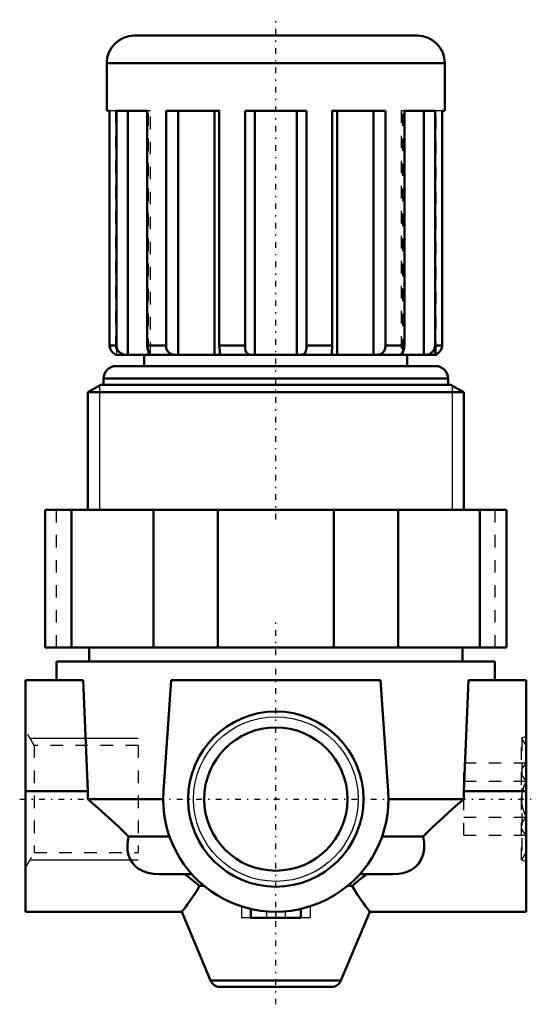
# Model space of a CAD drawing. Header units: millimetres. Extents: x -20.4 to 20.4, y -16.4 to 62.3.
import ezdxf

# ---------------------------------------------------------------- set-up
doc = ezdxf.new("R2010")
doc.units = ezdxf.units.MM
doc.linetypes.add('Center', pattern=[1.5, 0.45, -0.5, 0.05, -0.5])
doc.linetypes.add('Dashed', pattern=[2, 1, -1])
for name, color, linetype, lineweight in [('AM_4', 7, 'Continuous', 50), ('AM_5', 3, 'Continuous', 25), ('AM_7', 7, 'Center', 25), ('AM_9', 6, 'Dashed', 25), ('ConnectionPoints', 7, 'Continuous', 50)]:
    doc.layers.add(name, color=color, linetype=linetype, lineweight=lineweight)

msp = doc.modelspace()

# ---------------------------------------------------------------- linework, layer by layer
at = {"layer": 'AM_4'}
for p, q in [((-11.3, 61), (11.3, 61)), ((-13.5, 58.8), (-13.5, 55)), ((-13.5, 58.8), (13.5, 58.8)), ((13.5, 55), (13.5, 58.8)), ((-13.275, 55), (-13.5, 55)), ((-13.275, 36.25), (-13.275, 55)), ((-12.723, 55), (-12.723, 36.25)), ((-10.27, 55), (-12.723, 55)), ((-11.826, 35.502), (-11.826, 55)), ((-10.27, 36.25), (-10.27, 55)), ((-8.762, 55), (-8.762, 36.25)), ((-4.513, 55), (-8.762, 55)), ((-7.792, 35.502), (-7.792, 55)), ((-4.898, 35.502), (-4.898, 55)), ((-4.513, 36.25), (-4.513, 55)), ((-2.454, 55), (-2.454, 36.25)), ((2.454, 55), (-2.454, 55)), ((-1.671, 35.502), (-1.671, 55)), ((1.671, 35.502), (1.671, 55)), ((2.454, 36.25), (2.454, 55)), ((4.513, 55), (4.513, 36.25)), ((8.762, 55), (4.513, 55)), ((4.898, 35.502), (4.898, 55)), ((7.792, 35.502), (7.792, 55)), ((8.762, 36.25), (8.762, 55)), ((10.27, 55), (10.27, 36.25)), ((12.723, 55), (10.27, 55)), ((11.826, 35.502), (11.826, 55)), ((12.723, 36.25), (12.723, 55)), ((13.275, 55), (13.275, 36.25)), ((13.5, 55), (13.275, 55)), ((-13.275, 36.25), (-12.723, 36.25)), ((-10.27, 36.25), (-8.762, 36.25)), ((-4.513, 36.25), (-2.454, 36.25)), ((2.454, 36.25), (4.513, 36.25)), ((8.762, 36.25), (10.27, 36.25)), ((12.723, 36.25), (13.275, 36.25)), ((-12.8, 35.538), (-12.8, 35.502)), ((-12.8, 35.502), (-12.69, 35.502)), ((-12.75, 35.5), (12.75, 35.5)), ((-11.826, 35.502), (-10.155, 35.502)), ((-10.5, 35.5), (-10.5, 34.6)), ((-10.155, 35.502), (-10.155, 35.782)), ((-7.792, 35.502), (-4.898, 35.502)), ((-1.671, 35.502), (1.671, 35.502)), ((4.898, 35.502), (7.792, 35.502)), ((10.155, 35.502), (10.155, 35.787)), ((10.155, 35.502), (11.826, 35.502)), ((10.5, 34.6), (10.5, 35.5)), ((12.69, 35.502), (12.8, 35.502)), ((12.8, 35.502), (12.8, 35.538)), ((-12.75, 34.6), (12.75, 34.6)), ((-13.961, 33.1), (-15, 32.5)), ((-13.961, 33.1), (13.961, 33.1)), ((-13.75, 33.6), (-13.75, 33.1)), ((-13.75, 33.6), (13.75, 33.6)), ((13.75, 33.1), (13.75, 33.6)), ((15, 32.5), (13.961, 33.1)), ((-15, 32.5), (-15, 23.1)), ((-15, 32.5), (15, 32.5)), ((15, 23.1), (15, 32.5)), ((-18.428, 23.1), (-18.428, 12.1)), ((18.428, 23.1), (-18.428, 23.1)), ((-16.302, 23.1), (-16.302, 12.1)), ((-9.759, 23.1), (-9.759, 12.1)), ((-4.627, 23.1), (-4.627, 12.1)), ((4.627, 23.1), (4.627, 12.1)), ((9.759, 23.1), (9.759, 12.1)), ((16.302, 23.1), (16.302, 12.1)), ((18.428, 23.1), (18.428, 12.1)), ((18.428, 12.1), (-18.428, 12.1)), ((-14.9, 12.1), (-14.9, 11)), ((14.9, 11), (14.9, 12.1)), ((-17.5, 11), (-17.5, 9.5)), ((-17.5, 11), (17.5, 11)), ((17.5, 9.5), (17.5, 11)), ((-20, -9), (-20, 9.5)), ((-20, 9.5), (-15.375, 9.5)), ((-15.375, 9.5), (-15.021, 0.628)), ((-8.978, 0.628), (-8.358, 9.5)), ((-8.358, 9.5), (8.358, 9.5)), ((8.358, 9.5), (8.978, 0.628)), ((15.021, 0.628), (15.375, 9.5)), ((15.375, 9.5), (20, 9.5)), ((20, -9), (20, 9.5)), ((-20, 0.628), (-15.021, 0.628)), ((-15.021, 0.628), (-15.008, 0)), ((15.008, 0), (15.021, 0.628)), ((15.021, 0.628), (20, 0.628)), ((-15.008, 0), (-9, 0)), ((9, 0), (15.008, 0)), ((-11.758, -3), (-8.485, -3)), ((8.485, -3), (11.758, -3)), ((-9.341, -6), (-6.708, -6)), ((6.708, -6), (9.341, -6)), ((-6.088, -6.946), (-5.723, -6.946)), ((5.723, -6.946), (6.088, -6.946)), ((-20, -9), (-7.497, -9)), ((-7.501, -8.998), (-5.205, -14.508)), ((-2, -9.5), (-2, -8.775)), ((2, -8.775), (2, -9.5)), ((5.205, -14.508), (7.501, -8.998)), ((7.497, -9), (20, -9)), ((2, -9.5), (-2, -9.5)), ((-5.205, -14.508), (5.205, -14.508)), ((-4.467, -15), (4.467, -15))]:
    msp.add_line(p, q, dxfattribs=at)
for points in [[(-13.275, 36.25), (-13.234, 36.003), (-13.118, 35.784), (-12.988, 35.648), (-12.853, 35.559), (-12.753, 35.519), (-12.693, 35.504), (-12.685, 35.502)], [(-11.826, 35.502), (-11.948, 35.505), (-12.126, 35.528), (-12.322, 35.593), (-12.483, 35.699), (-12.607, 35.842), (-12.694, 36.037), (-12.723, 36.25)], [(-10.27, 36.25), (-10.238, 36.003), (-10.156, 35.784), (-10.078, 35.648), (-10.022, 35.559), (-10.01, 35.528)], [(-7.792, 35.502), (-7.996, 35.505), (-8.223, 35.528), (-8.43, 35.593), (-8.578, 35.698), (-8.679, 35.842), (-8.742, 36.037), (-8.762, 36.25)], [(-4.513, 36.25), (-4.499, 36.003), (-4.472, 35.784), (-4.466, 35.693)], [(-1.671, 35.502), (-1.901, 35.505), (-2.116, 35.528), (-2.279, 35.593), (-2.374, 35.699), (-2.424, 35.842), (-2.448, 36.037), (-2.454, 36.25)], [(2.454, 36.25), (2.446, 36.003), (2.409, 35.784), (2.339, 35.648), (2.217, 35.559), (2.064, 35.519), (1.874, 35.504), (1.671, 35.502)], [(4.466, 35.69), (4.466, 35.699), (4.479, 35.842), (4.502, 36.037), (4.513, 36.25)], [(8.762, 36.25), (8.735, 36.003), (8.646, 35.784), (8.519, 35.648), (8.346, 35.559), (8.164, 35.519), (7.969, 35.504), (7.792, 35.502)], [(10.01, 35.528), (10.01, 35.528), (10.043, 35.593), (10.11, 35.698), (10.183, 35.842), (10.246, 36.037), (10.27, 36.25)], [(12.723, 36.25), (12.684, 36.003), (12.565, 35.784), (12.417, 35.648), (12.239, 35.559), (12.076, 35.519), (11.93, 35.504), (11.826, 35.502)], [(12.685, 35.502), (12.698, 35.505), (12.78, 35.528), (12.913, 35.593), (13.044, 35.699), (13.158, 35.842), (13.245, 36.037), (13.275, 36.25)], [(-10.01, 35.528), (-10.012, 35.519), (-10.056, 35.504), (-10.155, 35.502)], [(-4.466, 35.693), (-4.468, 35.648), (-4.506, 35.559), (-4.589, 35.519), (-4.724, 35.504), (-4.898, 35.502)], [(4.898, 35.502), (4.703, 35.505), (4.558, 35.528), (4.483, 35.593), (4.466, 35.69)], [(10.155, 35.502), (10.047, 35.505), (10.01, 35.528)], [(-15.008, 0), (-14.175, -0.725), (-13.352, -1.464), (-12.542, -2.224), (-11.758, -3)], [(11.758, -3), (12.524, -2.241), (13.325, -1.49), (14.157, -0.74), (15.008, 0)], [(-9.341, -6), (-9.348, -6), (-9.778, -5.977), (-10.209, -5.901), (-10.605, -5.768), (-10.972, -5.566), (-11.23, -5.356), (-11.448, -5.104), (-11.624, -4.812), (-11.751, -4.488), (-11.834, -4.099), (-11.855, -3.683), (-11.826, -3.344), (-11.758, -3)], [(11.758, -3), (11.843, -3.485), (11.847, -3.977), (11.766, -4.437), (11.59, -4.879), (11.395, -5.174), (11.139, -5.439), (10.837, -5.652), (10.477, -5.819), (10.133, -5.919), (9.765, -5.979), (9.341, -6)], [(-7.259, -6), (-6.643, -6.469), (-6.356, -6.707), (-6.088, -6.946)], [(6.088, -6.946), (6.351, -6.711), (6.636, -6.475), (7.259, -6)], [(-6.088, -6.946), (-6.345, -7.376), (-6.596, -7.762), (-6.835, -8.109), (-7.048, -8.405), (-7.195, -8.603), (-7.317, -8.763), (-7.411, -8.886), (-7.473, -8.965), (-7.499, -8.998), (-7.5, -9)], [(7.5, -9), (7.491, -8.988), (7.447, -8.932), (7.369, -8.831), (7.268, -8.699), (7.142, -8.532), (6.99, -8.325), (6.818, -8.085), (6.648, -7.84), (6.468, -7.569), (6.088, -6.946)]]:
    msp.add_lwpolyline(points, dxfattribs=at)
for radius in [7, 5.723]:
    msp.add_circle((0, 0), radius, dxfattribs=at)
for centre, radius, start, end in [((-11.3, 58.8), 2.2, 90, 180), ((11.3, 58.8), 2.2, 0, 90), ((-12.75, 36.25), 0.75, 266.17745, 270), ((12.75, 36.25), 0.75, 270, 273.82255), ((-12.75, 33.6), 1, 90, 180), ((12.75, 33.6), 1, 0, 90), ((0, 0), 9, 176, 4), ((-4.467, -14.2), 0.8, 202.62, 270), ((4.467, -14.2), 0.8, 270, 337.38)]:
    msp.add_arc(centre, radius, start, end, dxfattribs=at)
at = {"layer": 'AM_5'}
for p, q in [((-14.08, 33.031), (-14.08, 23.1)), ((14.08, 33.031), (14.08, 23.1)), ((-19.633, 4.864), (-11, 4.864)), ((-19.633, -4.864), (-11, -4.864))]:
    msp.add_line(p, q, dxfattribs=at)
msp.add_circle((0, 0), 6.579, dxfattribs=at)
at = {"layer": 'AM_7'}
for p, q in [((0, 22.35), (0, 62.275)), ((0, -16.4), (0, 14.4)), ((-20.45, 0), (-10.55, 0)), ((11.6, 0), (20.4, 0)), ((-9.45, 0), (9.45, 0))]:
    msp.add_line(p, q, dxfattribs=at)
at = {"layer": 'AM_9'}
for p, q in [((-12.723, 55), (-13.275, 55)), ((-12.8, 55), (-12.8, 35.538)), ((-12.69, 35.502), (-12.69, 55)), ((-12.685, 35.5), (-12.685, 55)), ((-10.01, 55), (-10.27, 55)), ((-10.155, 35.782), (-10.155, 55)), ((-10.01, 35.528), (-10.01, 55)), ((-4.466, 55), (-4.513, 55)), ((-4.466, 35.691), (-4.466, 55)), ((4.513, 55), (4.466, 55)), ((4.466, 55), (4.466, 35.691)), ((10.27, 55), (10.01, 55)), ((10.01, 55), (10.01, 35.528)), ((10.155, 35.787), (10.155, 55)), ((12.685, 55), (12.685, 35.5)), ((12.69, 35.502), (12.69, 55)), ((13.275, 55), (12.723, 55)), ((12.8, 35.538), (12.8, 55)), ((-10.155, 35.502), (-10.052, 35.505)), ((-10.011, 35.524), (-10.01, 35.528)), ((12.701, 35.506), (12.693, 35.504)), ((-17.5, 12.1), (-17.5, 23.1)), ((17.5, 23.1), (17.5, 12.1)), ((-19.297, 4.283), (-20, 5.5)), ((20, 5), (19.626, 4.864)), ((19.646, 4.864), (19.626, 4.864)), ((19.626, -4.864), (19.626, 4.864)), ((19.646, 4.864), (19.646, -4.864)), ((20, 4.25), (19.646, 4.864)), ((-11, 4.283), (-19.297, 4.283)), ((-19.297, 4.283), (-19.297, -4.283)), ((-11, 4.283), (-11, -4.283)), ((15, 2.887), (19.987, 2.887)), ((15, -2.887), (15, 2.887)), ((20, 2.9), (19.987, 2.887)), ((15, 1.443), (19.987, 1.443)), ((19.634, 0.414), (19.613, 0.26)), ((15, -1.443), (19.987, -1.443)), ((15, -2.887), (19.987, -2.887)), ((19.987, -2.887), (20, -2.9)), ((-20, -5.5), (-19.297, -4.283)), ((-19.297, -4.283), (-11, -4.283)), ((19.646, -4.864), (20, -4.25)), ((19.626, -4.864), (19.646, -4.864)), ((19.626, -4.864), (20, -5)), ((-2.75, -8.57), (-2.75, -9.5)), ((2.75, -8.57), (2.75, -9.5)), ((-0.75, -8.969), (-0.75, -9.5)), ((0, -9), (0, -9.5)), ((0.75, -8.969), (0.75, -9.5)), ((-2, -9.5), (-2.75, -9.5)), ((2.75, -9.5), (2, -9.5))]:
    msp.add_line(p, q, dxfattribs=at)
for points in [[(19.987, 2.887), (19.738, 2.586), (19.653, 2.424), (19.643, 2.397)], [(19.637, 1.95), (19.71, 1.79), (19.832, 1.614), (19.987, 1.443)], [(19.987, 1.443), (19.821, 1.074), (19.665, 0.572), (19.634, 0.414)], [(19.613, 0.26), (19.601, 0.051), (19.615, -0.27)], [(19.615, -0.27), (19.641, -0.449), (19.643, -0.467)], [(19.643, -0.467), (19.769, -0.934), (19.987, -1.443)], [(19.987, -1.443), (19.738, -1.744), (19.653, -1.906), (19.643, -1.933)], [(-8.091, -3.942), (-8.212, -3.683), (-8.356, -3.344), (-8.485, -3)], [(19.637, -2.38), (19.71, -2.54), (19.832, -2.716), (19.987, -2.887)], [(-6.708, -6), (-6.708, -6), (-6.729, -5.977), (-6.795, -5.901), (-6.89, -5.791)]]:
    msp.add_lwpolyline(points, dxfattribs=at)
at = {"layer": 'ConnectionPoints'}
for p in [(0, 23.1), (-14.5, 0), (0, 0)]:
    msp.add_point(p, dxfattribs=at)

doc.saveas('drawing.dxf')
